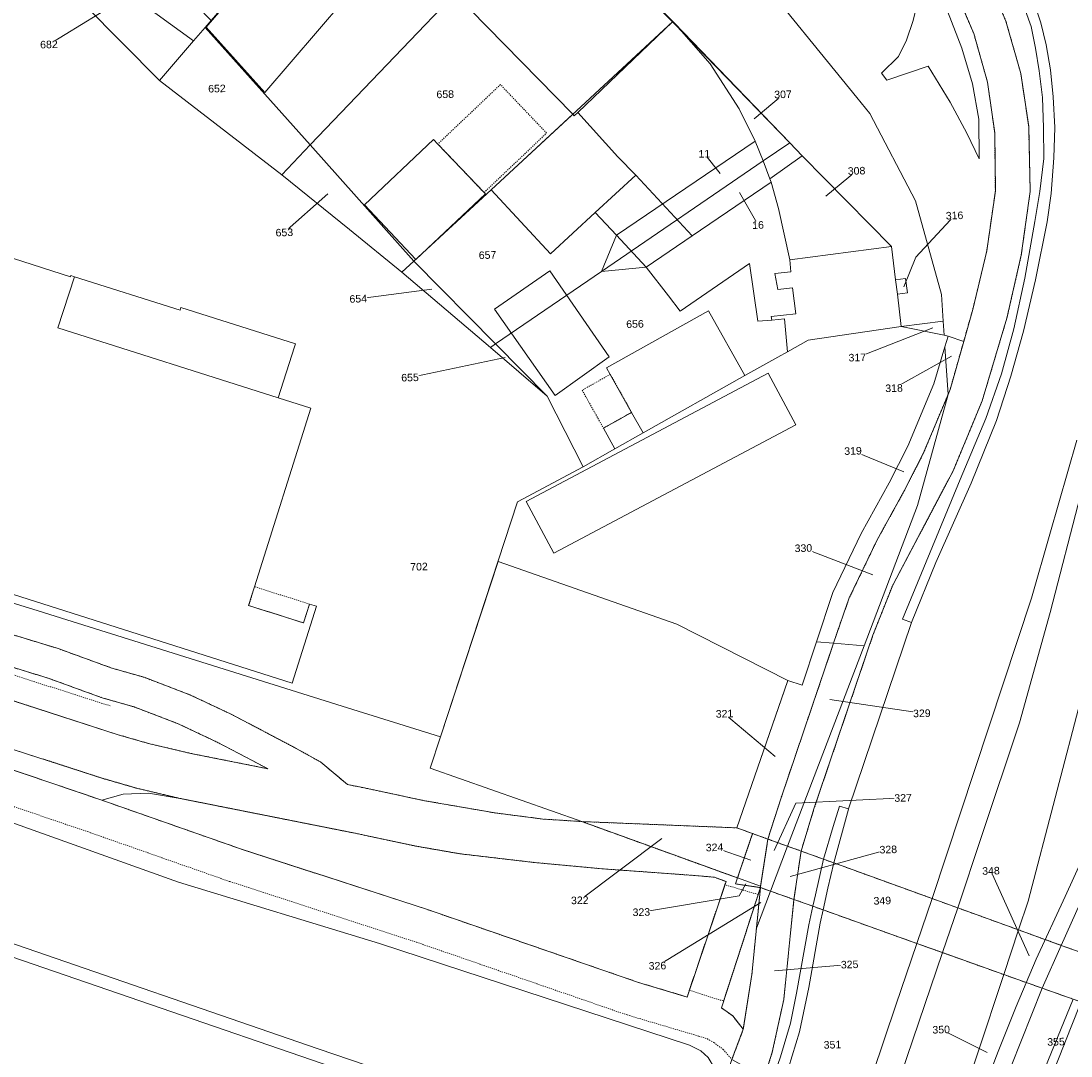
# Model space of a CAD drawing. Header units: millimetres. Extents: x -191 to 81095, y -508122 to 28741.
# Tile 30 of 251: x 4415 to 4512, y 9586 to 9683. Entities that reach past the tile are written whole.
import ezdxf

# ---------------------------------------------------------------- set-up
doc = ezdxf.new("R2010")
doc.units = ezdxf.units.MM
for name, pattern in [('VE22-087 DB - VST Hervest-Dorsten ALK VA2736$0$1', [0]), ('VE22-087 DB - VST Hervest-Dorsten ALK VA2736$0$2', [0.16, 0.06, -0.1]), ('VE22-087 DB - VST Hervest-Dorsten ALK VA2736$0$3', [0.26, 0.11, -0.15])]:
    doc.linetypes.add(name, pattern=pattern)
for name, color, linetype, lineweight in [('VE22-087 DB - VST Hervest-Dorsten ALK VA2736$0$AX_Bauteil', 7, 'VE22-087 DB - VST Hervest-Dorsten ALK VA2736$0$1', 18), ('VE22-087 DB - VST Hervest-Dorsten ALK VA2736$0$AX_BauwerkImVerkehrsbereich', 7, 'VE22-087 DB - VST Hervest-Dorsten ALK VA2736$0$1', 18), ('VE22-087 DB - VST Hervest-Dorsten ALK VA2736$0$AX_Flurstueck', 9, 'VE22-087 DB - VST Hervest-Dorsten ALK VA2736$0$1', 18), ('VE22-087 DB - VST Hervest-Dorsten ALK VA2736$0$AX_Gebaeude', 7, 'VE22-087 DB - VST Hervest-Dorsten ALK VA2736$0$1', 18), ('VE22-087 DB - VST Hervest-Dorsten ALK VA2736$0$AX_Gelaendekante', 7, 'VE22-087 DB - VST Hervest-Dorsten ALK VA2736$0$1', 18), ('VE22-087 DB - VST Hervest-Dorsten ALK VA2736$0$AX_IndustrieUndGewerbeflaeche', 7, 'VE22-087 DB - VST Hervest-Dorsten ALK VA2736$0$1', 18), ('VE22-087 DB - VST Hervest-Dorsten ALK VA2736$0$AX_SonstigesBauwerkOderSonstigeEinrichtung', 7, 'VE22-087 DB - VST Hervest-Dorsten ALK VA2736$0$1', 18), ('VE22-087 DB - VST Hervest-Dorsten ALK VA2736$0$AX_SportFreizeitUndErholungsflaeche', 7, 'VE22-087 DB - VST Hervest-Dorsten ALK VA2736$0$1', 18), ('VE22-087 DB - VST Hervest-Dorsten ALK VA2736$0$AX_Strassenverkehr', 7, 'VE22-087 DB - VST Hervest-Dorsten ALK VA2736$0$1', 18), ('VE22-087 DB - VST Hervest-Dorsten ALK VA2736$0$AX_Strassenverkehrsanlage', 7, 'VE22-087 DB - VST Hervest-Dorsten ALK VA2736$0$1', 18), ('VE22-087 DB - VST Hervest-Dorsten ALK VA2736$0$AX_Vegetationsmerkmal', 7, 'VE22-087 DB - VST Hervest-Dorsten ALK VA2736$0$1', 18), ('VE22-087 DB - VST Hervest-Dorsten ALK VA2736$0$AX_Weg', 7, 'VE22-087 DB - VST Hervest-Dorsten ALK VA2736$0$1', 18), ('VE22-087 DB - VST Hervest-Dorsten ALK VA2736$0$AX_Wohnbauflaeche', 7, 'VE22-087 DB - VST Hervest-Dorsten ALK VA2736$0$1', 18), ('VE22-087 DB - VST Hervest-Dorsten ALK VA2736$0$Flurgrenzen', 9, 'VE22-087 DB - VST Hervest-Dorsten ALK VA2736$0$1', 18)]:
    doc.layers.add(name, color=color, linetype=linetype, lineweight=lineweight)
doc.layers.add('XREF ALK Kataster', color=251, linetype='Continuous')
doc.styles.add('VE22-087 DB - VST Hervest-Dorsten ALK VA2736$0$0', font='arial.ttf')

# ---------------------------------------------------------------- blocks, each defined once
blk = doc.blocks.new('VE22-087 DB - VST Hervest-Dorsten ALK VA2736')
at = {"layer": 'VE22-087 DB - VST Hervest-Dorsten ALK VA2736$0$AX_Bauteil', "color": 7, "linetype": 'VE22-087 DB - VST Hervest-Dorsten ALK VA2736$0$1', "lineweight": 13, "ltscale": 0.5}
blk.add_polyline3d([(4471.709, 9668.226, 0), (4467.945, 9664.751, 0), (4469.937, 9662.635, 0), (4472.674, 9659.668, 0), (4476.946, 9662.567, 0)], close=True, dxfattribs=at)
at = {"layer": 'VE22-087 DB - VST Hervest-Dorsten ALK VA2736$0$AX_Flurstueck', "linetype": 'VE22-087 DB - VST Hervest-Dorsten ALK VA2736$0$1', "lineweight": 13, "ltscale": 0.5}
for points in [[(4504.314, 9686.749, 0), (4506.101, 9682.537, 0), (4507.48, 9677.68, 0), (4508.216, 9672.723, 0), (4508.359, 9666.703, 0), (4507.529, 9660.779, 0), (4506.189, 9654.91, 0), (4503.891, 9647.22, 0), (4501.202, 9640.726, 0), (4495.581, 9630.09, 0), (4493.745, 9625.445, 0), (4488.269, 9609.304, 0), (4487.072, 9605.379, 0), (4489.156, 9604.623, 0), (4490.104, 9604.279, 0), (4499.244, 9600.963, 0), (4501.624, 9600.099, 0), (4507.274, 9598.05, 0), (4508.154, 9600.71, 0), (4515.682, 9629.53, 0)], [(4467.795, 9690.069, 0), (4475.165, 9682.505, 0), (4475.308, 9682.355, 0), (4486.013, 9671.224, 0), (4487.169, 9670.022, 0), (4495.466, 9661.587, 0), (4495.854, 9658.483, 0), (4496.785, 9658.6, 0), (4496.947, 9657.279, 0), (4496.015, 9657.162, 0), (4496.383, 9654.137, 0), (4500.282, 9654.643, 0), (4500.106, 9657.114, 0), (4497.707, 9665.813, 0), (4493.447, 9673.956, 0), (4492.247, 9675.431, 0), (4482.318, 9687.682, 0)], [(4482.318, 9687.682, 0), (4492.247, 9675.431, 0), (4493.447, 9673.956, 0), (4497.707, 9665.813, 0), (4500.106, 9657.114, 0), (4500.282, 9654.643, 0), (4500.365, 9653.331, 0), (4500.734, 9653.257, 0), (4502.179, 9652.765, 0), (4503.019, 9655.724, 0), (4504.324, 9661.174, 0), (4505.12, 9666.749, 0), (4505.06, 9672.156, 0), (4504.39, 9676.873, 0), (4503.118, 9681.378, 0), (4501.302, 9685.621, 0)], [(4501.302, 9685.621, 0), (4503.118, 9681.378, 0), (4504.39, 9676.873, 0), (4505.06, 9672.156, 0), (4505.12, 9666.749, 0), (4504.324, 9661.174, 0), (4503.019, 9655.724, 0), (4502.179, 9652.765, 0), (4500.921, 9648.293, 0), (4500.725, 9647.825, 0), (4497.889, 9637.491, 0), (4492.921, 9624.445, 0), (4485.825, 9605.826, 0), (4487.072, 9605.379, 0), (4488.269, 9609.304, 0), (4493.745, 9625.445, 0), (4495.581, 9630.09, 0), (4501.202, 9640.726, 0), (4503.891, 9647.22, 0), (4506.189, 9654.91, 0), (4507.529, 9660.779, 0), (4508.359, 9666.703, 0), (4508.216, 9672.723, 0), (4507.48, 9677.68, 0), (4506.101, 9682.537, 0), (4504.314, 9686.749, 0)], [(4392.036, 9635.116, 0), (4415.692, 9627.879, 0), (4444.921, 9618.702, 0), (4453.585, 9616.012, 0), (4452.622, 9613.072, 0), (4466.712, 9608.116, 0), (4481.105, 9607.534, 0), (4485.832, 9621.245, 0), (4487.179, 9620.785, 0), (4488.518, 9624.838, 0), (4490.033, 9629.42, 0), (4492.66, 9634.915, 0), (4495.259, 9639.62, 0), (4496.982, 9643.007, 0), (4499.407, 9648.814, 0), (4500.441, 9652.25, 0), (4500.734, 9653.257, 0), (4500.365, 9653.331, 0), (4496.383, 9654.137, 0), (4487.742, 9652.879, 0), (4485.806, 9651.796, 0), (4484.918, 9651.3, 0), (4481.837, 9649.588, 0), (4472.388, 9644.268, 0), (4469.782, 9642.78, 0), (4466.828, 9641.093, 0), (4463.486, 9647.66, 0), (4458.207, 9652.205, 0), (4449.978, 9659.202, 0), (4445.115, 9663.177, 0), (4438.82, 9668.234, 0), (4427.471, 9677.016, 0), (4417.053, 9687.547, 0)], [(4399.832, 9600.317, 0), (4470.315, 9576.094, 0), (4474.102, 9574.792, 0), (4475.195, 9577.926, 0), (4477.493, 9576.754, 0), (4480.644, 9585.997, 0), (4481.704, 9588.825, 0), (4482.502, 9593.907, 0), (4482.922, 9598.214, 0), (4483.297, 9601.98, 0), (4480.976, 9602.323, 0), (4481.163, 9602.88, 0), (4466.712, 9608.116, 0), (4452.622, 9613.072, 0), (4453.585, 9616.012, 0), (4444.921, 9618.702, 0), (4415.692, 9627.879, 0), (4392.036, 9635.116, 0)], [(4423.246, 9684.074, 0), (4417.189, 9680.367, 0)], [(4482.711, 9673.456, 0), (4485.392, 9675.727, 0)], [(4479.569, 9668.374, 0), (4478.085, 9670.204, 0)], [(4489.381, 9666.269, 0), (4492.225, 9668.617, 0)], [(4443.108, 9666.477, 0), (4439.062, 9662.888, 0)], [(4481.355, 9666.591, 0), (4483.072, 9663.58, 0)], [(4496.614, 9657.823, 0), (4497.723, 9660.586, 0), (4501.329, 9664.463, 0)], [(4452.774, 9657.617, 0), (4445.928, 9656.726, 0)], [(4499.324, 9654.026, 0), (4492.294, 9651.265, 0)], [(4459.577, 9651.266, 0), (4450.738, 9649.402, 0)], [(4501.041, 9651.401, 0), (4495.71, 9648.416, 0)], [(4496.613, 9640.621, 0), (4491.894, 9642.579, 0)], [(4493.729, 9631.067, 0), (4487.288, 9633.541, 0)], [(4489.731, 9619.455, 0), (4498.289, 9618.184, 0)], [(4484.675, 9614.175, 0), (4479.958, 9618.147, 0)], [(4484.559, 9605.434, 0), (4486.583, 9609.824, 0), (4496.549, 9610.325, 0)], [(4474.14, 9606.531, 0), (4466.511, 9600.805, 0)], [(4482.414, 9604.524, 0), (4479.031, 9605.722, 0)], [(4486.053, 9603.022, 0), (4495.173, 9605.522, 0)], [(4508.251, 9595.645, 0), (4504.712, 9603.541, 0)], [(4481.937, 9602.32, 0), (4481.333, 9601.227, 0), (4472.234, 9599.706, 0)], [(4483.321, 9600.599, 0), (4473.729, 9594.718, 0)], [(4484.59, 9594.248, 0), (4491.578, 9594.834, 0)], [(4504.365, 9586.651, 0), (4500.086, 9588.781, 0)]]:
    blk.add_polyline3d(points, dxfattribs=at)
for points in [[(4432.263, 9682.589, 0), (4431.715, 9681.954, 0), (4441.477, 9671.019, 0), (4463.594, 9694.19, 0), (4451.534, 9704.935, 0)], [(4475.165, 9682.505, 0), (4467.795, 9690.069, 0), (4463.594, 9694.19, 0), (4441.477, 9671.019, 0), (4451.079, 9660.219, 0), (4458.276, 9666.863, 0), (4465.787, 9673.795, 0)], [(4422.033, 9693.097, 0), (4421.42, 9692.44, 0), (4418.689, 9689.384, 0), (4430.632, 9680.698, 0), (4431.715, 9681.954, 0), (4432.263, 9682.589, 0)], [(4418.689, 9689.384, 0), (4417.053, 9687.547, 0), (4427.471, 9677.016, 0), (4430.632, 9680.698, 0)], [(4475.308, 9682.355, 0), (4475.165, 9682.505, 0), (4465.787, 9673.795, 0), (4458.276, 9666.863, 0), (4451.079, 9660.219, 0), (4458.678, 9652.527, 0), (4468.516, 9659.255, 0), (4469.937, 9662.635, 0), (4482.793, 9671.387, 0), (4481.324, 9674.375, 0), (4478.621, 9678.549, 0)], [(4486.013, 9671.224, 0), (4475.308, 9682.355, 0), (4478.621, 9678.549, 0), (4481.324, 9674.375, 0), (4482.793, 9671.387, 0), (4483.555, 9669.542, 0)], [(4431.715, 9681.954, 0), (4430.632, 9680.698, 0), (4427.471, 9677.016, 0), (4438.82, 9668.234, 0), (4441.477, 9671.019, 0)], [(4515.682, 9629.53, 0), (4508.154, 9600.71, 0), (4507.274, 9598.05, 0), (4511.237, 9596.613, 0), (4516.699, 9608.763, 0), (4522.211, 9622.373, 0), (4527.299, 9636.981, 0), (4530.112, 9647.018, 0), (4535.201, 9664.987, 0), (4537.451, 9672.931, 0)], [(4482.793, 9671.387, 0), (4469.937, 9662.635, 0), (4468.516, 9659.255, 0), (4483.555, 9669.542, 0)], [(4451.079, 9660.219, 0), (4441.477, 9671.019, 0), (4438.82, 9668.234, 0), (4445.115, 9663.177, 0), (4449.978, 9659.202, 0)], [(4486.026, 9660.351, 0), (4495.466, 9661.587, 0), (4487.169, 9670.022, 0), (4486.013, 9671.224, 0), (4483.555, 9669.542, 0), (4484.169, 9667.874, 0), (4484.289, 9667.548, 0), (4484.984, 9665.101, 0)], [(4484.169, 9667.874, 0), (4483.555, 9669.542, 0), (4468.516, 9659.255, 0), (4472.674, 9659.668, 0), (4476.946, 9662.567, 0), (4484.289, 9667.548, 0)], [(4486.026, 9660.351, 0), (4484.984, 9665.101, 0), (4484.289, 9667.548, 0), (4476.946, 9662.567, 0), (4472.674, 9659.668, 0), (4468.516, 9659.255, 0), (4458.678, 9652.527, 0), (4463.486, 9647.66, 0), (4466.828, 9641.093, 0), (4469.782, 9642.78, 0), (4472.388, 9644.268, 0), (4481.837, 9649.588, 0), (4484.918, 9651.3, 0), (4485.806, 9651.796, 0), (4487.742, 9652.879, 0), (4496.383, 9654.137, 0), (4496.015, 9657.162, 0), (4495.854, 9658.483, 0), (4495.466, 9661.587, 0)], [(4451.079, 9660.219, 0), (4449.978, 9659.202, 0), (4458.207, 9652.205, 0), (4458.678, 9652.527, 0)], [(4496.947, 9657.279, 0), (4496.785, 9658.6, 0), (4495.854, 9658.483, 0), (4496.015, 9657.162, 0)], [(4500.282, 9654.643, 0), (4496.383, 9654.137, 0), (4500.365, 9653.331, 0)], [(4502.179, 9652.765, 0), (4500.734, 9653.257, 0), (4500.441, 9652.25, 0), (4500.725, 9647.825, 0), (4500.921, 9648.293, 0)], [(4458.678, 9652.527, 0), (4458.207, 9652.205, 0), (4463.486, 9647.66, 0)], [(4500.725, 9647.825, 0), (4500.441, 9652.25, 0), (4499.407, 9648.814, 0), (4496.982, 9643.007, 0), (4495.259, 9639.62, 0), (4492.66, 9634.915, 0), (4490.033, 9629.42, 0), (4488.518, 9624.838, 0), (4490.089, 9624.696, 0), (4490.691, 9626.489, 0), (4491.55, 9628.908, 0), (4494.147, 9634.314, 0), (4496.653, 9638.86, 0), (4498.426, 9642.327, 0)], [(4500.725, 9647.825, 0), (4498.426, 9642.327, 0), (4496.653, 9638.86, 0), (4494.147, 9634.314, 0), (4491.55, 9628.908, 0), (4490.691, 9626.489, 0), (4490.089, 9624.696, 0), (4492.921, 9624.445, 0), (4497.889, 9637.491, 0)], [(4525.482, 9621.836, 0), (4523.211, 9622.45, 0), (4527.299, 9636.981, 0), (4522.211, 9622.373, 0), (4516.699, 9608.763, 0), (4511.237, 9596.613, 0), (4514.154, 9595.56, 0), (4517.168, 9594.472, 0), (4521.596, 9592.875, 0), (4529.62, 9612.373, 0), (4531.796, 9620.127, 0)], [(4457.183, 9550.063, 0), (4463.378, 9548.44, 0), (4464.579, 9548.118, 0), (4465.461, 9550.547, 0), (4474.102, 9574.792, 0), (4470.315, 9576.094, 0), (4399.832, 9600.317, 0), (4317.591, 9628.443, 0), (4307.822, 9602.818, 0), (4307.187, 9601.152, 0), (4340.929, 9589.482, 0), (4360.045, 9583.023, 0), (4379.421, 9576.344, 0), (4389.562, 9573.281, 0), (4406.401, 9567.184, 0), (4410.896, 9565.151, 0), (4412.649, 9566.07, 0), (4416.035, 9564.174, 0), (4443.884, 9554.427, 0)], [(4485.832, 9621.245, 0), (4481.105, 9607.534, 0), (4482.562, 9607.003, 0), (4483.989, 9606.493, 0), (4485.216, 9610.338, 0), (4490.089, 9624.696, 0), (4488.518, 9624.838, 0), (4487.179, 9620.785, 0)], [(4492.921, 9624.445, 0), (4490.089, 9624.696, 0), (4485.216, 9610.338, 0), (4483.989, 9606.493, 0), (4485.825, 9605.826, 0)], [(4481.105, 9607.534, 0), (4466.712, 9608.116, 0), (4481.163, 9602.88, 0), (4482.562, 9607.003, 0)], [(4482.562, 9607.003, 0), (4481.163, 9602.88, 0), (4483.307, 9602.099, 0), (4483.989, 9606.493, 0)], [(4483.989, 9606.493, 0), (4483.307, 9602.099, 0), (4483.297, 9601.98, 0), (4484.234, 9601.647, 0), (4485.825, 9605.826, 0)], [(4485.825, 9605.826, 0), (4484.234, 9601.647, 0), (4486.41, 9600.876, 0), (4487.072, 9605.379, 0)], [(4507.274, 9598.05, 0), (4501.624, 9600.099, 0), (4499.244, 9600.963, 0), (4490.104, 9604.279, 0), (4489.156, 9604.623, 0), (4487.072, 9605.379, 0), (4486.41, 9600.876, 0), (4488.162, 9600.248, 0), (4489.108, 9599.909, 0), (4497.822, 9596.788, 0), (4500.211, 9595.933, 0), (4505.895, 9593.897, 0)], [(4481.163, 9602.88, 0), (4480.976, 9602.323, 0), (4483.297, 9601.98, 0), (4483.307, 9602.099, 0)], [(4482.922, 9598.214, 0), (4482.502, 9593.907, 0), (4481.704, 9588.825, 0), (4480.644, 9585.997, 0), (4483.636, 9584.335, 0), (4484.395, 9586.676, 0), (4485.461, 9591.574, 0), (4486.41, 9600.876, 0), (4484.234, 9601.647, 0)], [(4484.234, 9601.647, 0), (4483.297, 9601.98, 0), (4482.922, 9598.214, 0)], [(4485.461, 9591.574, 0), (4484.395, 9586.676, 0), (4483.636, 9584.335, 0), (4484.359, 9583.933, 0), (4485.291, 9583.413, 0), (4492.057, 9579.642, 0), (4494.282, 9578.402, 0), (4499.651, 9575.409, 0), (4501.017, 9579.141, 0), (4505.895, 9593.897, 0), (4500.211, 9595.933, 0), (4497.822, 9596.788, 0), (4489.108, 9599.909, 0), (4488.162, 9600.248, 0), (4486.41, 9600.876, 0)], [(4507.274, 9598.05, 0), (4505.895, 9593.897, 0), (4509.48, 9592.626, 0), (4511.237, 9596.613, 0)], [(4521.596, 9592.875, 0), (4517.168, 9594.472, 0), (4514.154, 9595.56, 0), (4511.237, 9596.613, 0), (4509.48, 9592.626, 0), (4512.34, 9591.608, 0), (4515.299, 9590.554, 0), (4519.96, 9588.896, 0), (4521.093, 9591.652, 0)], [(4505.895, 9593.897, 0), (4501.017, 9579.141, 0), (4504.061, 9578.639, 0), (4505.633, 9582.958, 0), (4509.48, 9592.626, 0)], [(4510.448, 9577.31, 0), (4510.968, 9578.933, 0), (4511.781, 9581.653, 0), (4516.561, 9577.864, 0), (4519.96, 9588.896, 0), (4515.299, 9590.554, 0), (4512.34, 9591.608, 0), (4509.48, 9592.626, 0), (4505.633, 9582.958, 0), (4504.061, 9578.639, 0), (4506.863, 9578.181, 0), (4509.675, 9577.72, 0)]]:
    blk.add_polyline3d(points, close=True, dxfattribs=at)
at = {"layer": 'VE22-087 DB - VST Hervest-Dorsten ALK VA2736$0$AX_Gebaeude', "color": 7, "linetype": 'VE22-087 DB - VST Hervest-Dorsten ALK VA2736$0$1', "lineweight": 13, "ltscale": 0.5}
for points in [[(4467.544, 9689.855, 0), (4465.187, 9692.256, 0), (4456.333, 9683.61, 0), (4465.867, 9673.87, 0), (4465.995, 9673.73, 0), (4466.32, 9674.046, 0), (4475.135, 9682.475, 0), (4472.934, 9684.694, 0), (4473.003, 9684.722, 0), (4467.795, 9690.069, 0)], [(4419.575, 9658.773, 0), (4418.008, 9654.024, 0), (4438.493, 9647.52, 0), (4440, 9652.264, 0), (4440.089, 9652.544, 0), (4429.454, 9655.92, 0), (4429.372, 9655.663, 0)], [(4463.723, 9659.323, 0), (4458.58, 9655.753, 0), (4464.223, 9647.728, 0), (4469.246, 9651.335, 0)], [(4471.327, 9646.162, 0), (4468.709, 9644.696, 0), (4469.782, 9642.78, 0), (4472.388, 9644.268, 0)]]:
    blk.add_polyline3d(points, close=True, dxfattribs=at)
at = {"layer": 'VE22-087 DB - VST Hervest-Dorsten ALK VA2736$0$AX_Gelaendekante', "color": 18, "linetype": 'VE22-087 DB - VST Hervest-Dorsten ALK VA2736$0$1', "lineweight": 13, "ltscale": 0.5, "true_color": 0x520000}
blk.add_polyline3d([(4476.478, 9591.805, 0), (4480.097, 9602.539, 0)], dxfattribs=at)
at = {"layer": 'VE22-087 DB - VST Hervest-Dorsten ALK VA2736$0$AX_SonstigesBauwerkOderSonstigeEinrichtung', "color": 7, "linetype": 'VE22-087 DB - VST Hervest-Dorsten ALK VA2736$0$3', "lineweight": 13, "ltscale": 0.5}
for points in [[(4469.349, 9649.694, 0), (4466.731, 9648.228, 0), (4468.709, 9644.696, 0), (4471.327, 9646.162, 0)], [(4436.297, 9629.955, 0), (4435.747, 9628.21, 0), (4440.852, 9626.585, 0), (4441.403, 9628.338, 0)], [(4476.69, 9592.433, 0), (4479.877, 9591.428, 0), (4483.087, 9601.334, 0), (4479.998, 9602.242, 0)]]:
    blk.add_polyline3d(points, close=True, dxfattribs=at)
for points in [[(4385.288, 9630.882, 0), (4422.876, 9618.878, 0)], [(4384.845, 9624.191, 0), (4388.845, 9622.911, 0), (4422.398, 9612.074, 0), (4425.352, 9611.219, 0), (4429.387, 9610.269, 0), (4445.476, 9607.068, 0), (4451.276, 9605.837, 0), (4455.421, 9605.117, 0)], [(4476.69, 9592.433, 0), (4479.877, 9591.428, 0)]]:
    blk.add_polyline3d(points, dxfattribs=at)
at = {"layer": 'VE22-087 DB - VST Hervest-Dorsten ALK VA2736$0$AX_SportFreizeitUndErholungsflaeche', "color": 253, "linetype": 'VE22-087 DB - VST Hervest-Dorsten ALK VA2736$0$1', "lineweight": 13, "ltscale": 0.5, "true_color": 0x999999}
for points in [[(4386.352, 9631.533, 0), (4385.737, 9629.863, 0), (4383.838, 9628.37, 0), (4385.881, 9628.255, 0), (4390.107, 9627.022, 0), (4423.721, 9616.167, 0), (4426.442, 9615.381, 0), (4430.373, 9614.455, 0), (4437.529, 9613.033, 0), (4435.544, 9614.084, 0), (4432.82, 9615.5, 0), (4429.206, 9617.213, 0), (4425.117, 9618.775, 0), (4422.23, 9619.601, 0), (4422.133, 9619.629, 0), (4422.038, 9619.664, 0), (4417.124, 9621.449, 0), (4411.175, 9623.27, 0), (4411.141, 9623.281, 0), (4411.107, 9623.292, 0), (4402.935, 9626.018, 0), (4389.846, 9630.342, 0)], [(4483.297, 9601.98, 0), (4479.673, 9590.796, 0), (4480.73, 9590.048, 0), (4481.704, 9588.825, 0), (4482.502, 9593.907, 0), (4482.922, 9598.214, 0)]]:
    blk.add_polyline3d(points, close=True, dxfattribs=at)
at = {"layer": 'VE22-087 DB - VST Hervest-Dorsten ALK VA2736$0$AX_Strassenverkehr', "color": 253, "linetype": 'VE22-087 DB - VST Hervest-Dorsten ALK VA2736$0$1', "lineweight": 13, "ltscale": 0.5, "true_color": 0x999999}
for points in [[(4497.982, 9687.956, 0), (4498.052, 9686.609, 0), (4498.06, 9685.5, 0), (4497.859, 9684.139, 0), (4497.488, 9682.587, 0), (4496.853, 9680.75, 0), (4496.124, 9679.246, 0), (4494.554, 9677.692, 0), (4495.033, 9677.039, 0), (4498.889, 9678.349, 0), (4500.928, 9675, 0), (4502.468, 9672.123, 0), (4503.609, 9669.747, 0), (4503.584, 9673.422, 0), (4503.006, 9676.709, 0), (4502.018, 9680.011, 0), (4500.668, 9683.456, 0), (4500.431, 9684.357, 0), (4498.816, 9686.968, 0)], [(4498.052, 9686.609, 0), (4497.982, 9687.956, 0), (4498.816, 9686.968, 0), (4500.431, 9684.357, 0), (4500.668, 9683.456, 0), (4502.018, 9680.011, 0), (4503.006, 9676.709, 0), (4503.584, 9673.422, 0), (4503.609, 9669.747, 0), (4502.468, 9672.123, 0), (4500.928, 9675, 0), (4498.889, 9678.349, 0), (4495.033, 9677.039, 0), (4494.554, 9677.692, 0), (4496.124, 9679.246, 0), (4496.853, 9680.75, 0), (4497.488, 9682.587, 0), (4497.859, 9684.139, 0), (4498.06, 9685.5, 0)]]:
    blk.add_polyline3d(points, close=True, dxfattribs=at)
at = {"layer": 'VE22-087 DB - VST Hervest-Dorsten ALK VA2736$0$AX_Weg', "color": 7, "linetype": 'VE22-087 DB - VST Hervest-Dorsten ALK VA2736$0$2', "lineweight": 13, "ltscale": 0.5}
blk.add_polyline3d([(4483.989, 9606.493, 0), (4482.562, 9607.003, 0), (4481.163, 9602.88, 0), (4480.976, 9602.323, 0), (4483.297, 9601.98, 0), (4483.307, 9602.099, 0)], close=True, dxfattribs=at)
at = {"layer": 'VE22-087 DB - VST Hervest-Dorsten ALK VA2736$0$AX_Flurstueck', "char_height": 0.7, "attachment_point": 2, "style": 'VE22-087 DB - VST Hervest-Dorsten ALK VA2736$0$0', "bg_fill": 3, "box_fill_scale": 1, "bg_fill_color": 256, "bg_fill_transparency": 0}
for s, insert, rotation in [('682', (4417.179, 9680.716), 1.58941), ('652', (4432.791, 9676.615), 1.58941), ('658', (4453.999, 9676.086), 1.58941), ('307', (4485.382, 9676.077), 1.58941), ('11', (4478.075, 9670.554), 1.58941), ('308', (4492.215, 9668.967), 1.58941), ('316', (4501.319, 9664.813), 1.58941), ('16', (4483.063, 9663.929), 1.5894), ('653', (4439.053, 9663.238), 1.58941), ('657', (4457.93, 9661.134), 1.5894), ('654', (4445.918, 9657.076), 1.5894), ('656', (4471.629, 9654.729), 1.5894), ('317', (4492.284, 9651.614), 1.5894), ('655', (4450.728, 9649.752), 1.5894), ('318', (4495.7, 9648.766), 1.5894), ('319', (4491.885, 9642.929), 1.5894), ('330', (4487.278, 9633.891), 1.5894), ('702', (4451.563, 9632.165), 1.5894), ('321', (4479.949, 9618.497), 1.5894), ('329', (4498.28, 9618.534), 1.5894), ('327', (4496.54, 9610.675), 1.58939), ('324', (4479.021, 9606.072), 1.58939), ('328', (4495.163, 9605.872), 1.58939), ('348', (4504.702, 9603.891), 1.58939), ('322', (4466.501, 9601.155), 1.58939), ('349', (4494.607, 9601.118), 1.58939), ('323', (4472.224, 9600.056), 1.58939), ('325', (4491.569, 9595.184), 1.58939), ('326', (4473.719, 9595.068), 1.58939), ('350', (4500.076, 9589.131), 1.58939), ('351', (4489.976, 9587.726), 1.58939), ('355', (4510.745, 9587.999), 1.58939)]:
    blk.add_mtext(s, dxfattribs=dict(at, insert=insert, rotation=rotation))
at = {"layer": 'VE22-087 DB - VST Hervest-Dorsten ALK VA2736$0$AX_Bauteil', "color": 7, "linetype": 'VE22-087 DB - VST Hervest-Dorsten ALK VA2736$0$1', "lineweight": 13, "ltscale": 0.5}
blk.add_polyline3d([(4484.289, 9667.548, 0), (4476.946, 9662.567, 0), (4472.674, 9659.668, 0), (4474.765, 9656.99, 0), (4475.835, 9655.577, 0), (4482.285, 9659.998, 0), (4483.044, 9654.651, 0), (4484.361, 9654.728, 0), (4484.301, 9655.087, 0), (4486.586, 9655.334, 0), (4486.269, 9657.728, 0), (4484.897, 9657.598, 0), (4484.638, 9659.08, 0), (4486.111, 9659.23, 0), (4486.026, 9660.351, 0), (4484.984, 9665.101, 0)], close=True, dxfattribs=at)
at = {"layer": 'VE22-087 DB - VST Hervest-Dorsten ALK VA2736$0$AX_BauwerkImVerkehrsbereich', "color": 253, "linetype": 'VE22-087 DB - VST Hervest-Dorsten ALK VA2736$0$1', "lineweight": 13, "ltscale": 0.5, "true_color": 0x999999}
blk.add_polyline3d([(4483.989, 9606.493, 0), (4483.307, 9602.099, 0), (4483.297, 9601.98, 0), (4484.234, 9601.647, 0), (4486.41, 9600.876, 0), (4488.162, 9600.248, 0), (4489.108, 9599.909, 0), (4497.822, 9596.788, 0), (4500.211, 9595.933, 0), (4505.895, 9593.897, 0), (4509.48, 9592.626, 0), (4512.34, 9591.608, 0), (4515.299, 9590.554, 0), (4517.168, 9594.472, 0), (4514.154, 9595.56, 0), (4511.237, 9596.613, 0), (4507.274, 9598.05, 0), (4501.624, 9600.099, 0), (4499.244, 9600.963, 0), (4490.104, 9604.28, 0), (4489.156, 9604.624, 0), (4487.072, 9605.379, 0), (4485.825, 9605.826, 0)], close=True, dxfattribs=at)
at = {"layer": 'VE22-087 DB - VST Hervest-Dorsten ALK VA2736$0$AX_Gebaeude', "color": 7, "linetype": 'VE22-087 DB - VST Hervest-Dorsten ALK VA2736$0$1', "lineweight": 13, "ltscale": 0.5}
for points in [[(4444.6, 9684.443, 0), (4438.466, 9689.734, 0), (4431.794, 9681.984, 0), (4437.237, 9675.886, 0)], [(4471.709, 9668.226, 0), (4467.945, 9664.751, 0), (4469.937, 9662.635, 0), (4472.674, 9659.668, 0), (4476.946, 9662.567, 0), (4484.289, 9667.548, 0), (4484.169, 9667.874, 0), (4487.169, 9670.022, 0), (4486.013, 9671.224, 0), (4475.263, 9682.343, 0), (4475.135, 9682.475, 0), (4466.32, 9674.046, 0), (4470.061, 9669.907, 0)], [(4465.995, 9673.73, 0), (4465.867, 9673.87, 0), (4458.276, 9666.863, 0), (4463.777, 9660.902, 0), (4467.945, 9664.751, 0), (4471.709, 9668.226, 0), (4470.061, 9669.907, 0), (4466.32, 9674.046, 0)], [(4452.924, 9671.532, 0), (4446.498, 9665.448, 0), (4451.283, 9660.367, 0), (4457.74, 9666.465, 0), (4457.614, 9666.598, 0), (4453.327, 9671.109, 0)], [(4487.742, 9652.879, 0), (4496.383, 9654.137, 0), (4496.015, 9657.162, 0), (4495.854, 9658.483, 0), (4495.466, 9661.587, 0), (4487.169, 9670.022, 0), (4484.169, 9667.874, 0), (4484.289, 9667.548, 0), (4476.946, 9662.567, 0), (4472.674, 9659.668, 0), (4474.765, 9656.99, 0), (4475.835, 9655.577, 0), (4482.285, 9659.998, 0), (4483.044, 9654.651, 0), (4484.361, 9654.728, 0), (4485.533, 9654.842, 0), (4485.806, 9651.796, 0)], [(4419.186, 9658.765, 0), (4404.998, 9663.319, 0), (4402.637, 9662.109, 0), (4402.079, 9660.412, 0), (4397.64, 9661.838, 0), (4397.272, 9660.654, 0), (4396.818, 9660.793, 0), (4389.264, 9637.079, 0), (4439.781, 9620.979, 0), (4442.054, 9628.142, 0), (4441.403, 9628.338, 0), (4440.852, 9626.585, 0), (4435.747, 9628.21, 0), (4436.297, 9629.955, 0), (4441.525, 9646.558, 0), (4438.493, 9647.52, 0), (4418.008, 9654.024, 0), (4419.575, 9658.773, 0), (4419.222, 9658.885, 0)], [(4478.476, 9655.588, 0), (4469.008, 9650.303, 0), (4469.349, 9649.694, 0), (4471.327, 9646.162, 0), (4472.388, 9644.268, 0), (4481.837, 9649.588, 0)], [(4486.582, 9645.016, 0), (4484.022, 9649.817, 0), (4461.524, 9637.884, 0), (4464.088, 9633.068, 0)]]:
    blk.add_polyline3d(points, close=True, dxfattribs=at)
at = {"layer": 'VE22-087 DB - VST Hervest-Dorsten ALK VA2736$0$AX_Gelaendekante', "color": 18, "linetype": 'VE22-087 DB - VST Hervest-Dorsten ALK VA2736$0$1', "lineweight": 13, "ltscale": 0.5, "true_color": 0x520000}
for points in [[(4050.909, 9657.147, 0), (4054.584, 9658.108, 0), (4066.508, 9660.405, 0), (4082.213, 9662.516, 0), (4103.116, 9664.831, 0), (4130.786, 9667.776, 0), (4149.135, 9669.057, 0), (4169.562, 9669.083, 0), (4190.701, 9668.437, 0), (4211.092, 9666.999, 0), (4238.712, 9663.41, 0), (4265.923, 9657.843, 0), (4291.544, 9651.231, 0), (4321.014, 9640.749, 0), (4321.818, 9640.481, 0), (4365.574, 9625.264, 0), (4429.219, 9602.497, 0), (4447.9, 9596.769, 0), (4476.716, 9587.325, 0), (4477.76, 9586.811, 0), (4478.452, 9586.195, 0), (4479.013, 9585.204, 0), (4479.393, 9584.091, 0), (4479.711, 9583.258, 0)], [(4412.348, 9597.287, 0), (4442.202, 9587.003, 0), (4458.877, 9581.319, 0), (4466.79, 9578.568, 0), (4469.712, 9577.327, 0), (4470.436, 9576.604, 0), (4471.423, 9574.956, 0), (4471.988, 9573.686, 0), (4472.524, 9572.104, 0), (4473.239, 9570.888, 0), (4474.21, 9569.95, 0), (4474.785, 9569.499, 0), (4475.008, 9569.424, 0)], [(4422.1, 9610.108, 0), (4424.085, 9610.672, 0), (4426.432, 9610.766, 0), (4429.387, 9610.269, 0), (4445.476, 9607.068, 0), (4451.276, 9605.837, 0), (4455.421, 9605.117, 0), (4462.215, 9604.326, 0), (4468.606, 9603.728, 0), (4477.095, 9603.117, 0), (4479.024, 9602.94, 0), (4480.097, 9602.539, 0)], [(4476.478, 9591.805, 0), (4471.968, 9593.164, 0), (4452.359, 9599.938, 0), (4434.993, 9605.582, 0), (4422.1, 9610.108, 0)], [(4512.935, 9590.988, 0), (4507.605, 9577.548, 0), (4507.275, 9576.651, 0), (4507.528, 9575.746, 0), (4508.207, 9575.004, 0), (4510.287, 9573.162, 0), (4511.529, 9572.233, 0), (4513.842, 9571.055, 0), (4516.476, 9570.191, 0), (4518.773, 9569.646, 0), (4555.699, 9565.969, 0)]]:
    blk.add_polyline3d(points, dxfattribs=at)
at = {"layer": 'VE22-087 DB - VST Hervest-Dorsten ALK VA2736$0$AX_IndustrieUndGewerbeflaeche', "color": 253, "linetype": 'VE22-087 DB - VST Hervest-Dorsten ALK VA2736$0$1', "lineweight": 13, "ltscale": 0.5, "true_color": 0x999999}
blk.add_polyline3d([(4392.036, 9635.116, 0), (4415.692, 9627.879, 0), (4444.921, 9618.702, 0), (4453.585, 9616.012, 0), (4460.73, 9637.855, 0), (4466.828, 9641.093, 0), (4463.486, 9647.66, 0), (4458.678, 9652.527, 0), (4451.079, 9660.219, 0), (4441.477, 9671.019, 0), (4431.715, 9681.954, 0), (4432.263, 9682.589, 0), (4451.534, 9704.935, 0), (4441.083, 9714.338, 0), (4438.86, 9716.335, 0), (4435.986, 9718.921, 0), (4433.758, 9720.968, 0), (4433.057, 9721.597, 0), (4429.994, 9724.347, 0), (4423.8, 9729.976, 0), (4415.193, 9737.854, 0), (4413.612, 9739.322, 0)], dxfattribs=at)
at = {"layer": 'VE22-087 DB - VST Hervest-Dorsten ALK VA2736$0$AX_SonstigesBauwerkOderSonstigeEinrichtung', "color": 7, "linetype": 'VE22-087 DB - VST Hervest-Dorsten ALK VA2736$0$3', "lineweight": 13, "ltscale": 0.5}
blk.add_polyline3d([(4459.14, 9676.633, 0), (4453.327, 9671.109, 0), (4457.614, 9666.598, 0), (4463.427, 9672.123, 0)], close=True, dxfattribs=at)
at = {"layer": 'VE22-087 DB - VST Hervest-Dorsten ALK VA2736$0$AX_SportFreizeitUndErholungsflaeche', "color": 253, "linetype": 'VE22-087 DB - VST Hervest-Dorsten ALK VA2736$0$1', "lineweight": 13, "ltscale": 0.5, "true_color": 0x999999}
for points in [[(4412.024, 9626.043, 0), (4418.044, 9624.201, 0), (4418.045, 9624.201, 0), (4423.028, 9622.39, 0), (4426.035, 9621.529, 0), (4426.036, 9621.529, 0), (4430.345, 9619.882, 0), (4430.346, 9619.882, 0), (4434.111, 9618.099, 0), (4434.111, 9618.098, 0), (4436.891, 9616.653, 0), (4440.167, 9614.916, 0), (4440.168, 9614.916, 0), (4442.457, 9613.64, 0), (4442.458, 9613.639, 0), (4444.939, 9611.56, 0), (4446.342, 9611.28, 0), (4452.09, 9610.061, 0), (4458.641, 9608.922, 0), (4463.079, 9608.356, 0), (4466.712, 9608.116, 0), (4452.622, 9613.072, 0), (4453.585, 9616.012, 0), (4444.921, 9618.702, 0), (4415.692, 9627.879, 0), (4392.036, 9635.116, 0)], [(4402.859, 9616.662, 0), (4422.1, 9610.108, 0), (4434.993, 9605.582, 0), (4452.359, 9599.938, 0), (4471.968, 9593.164, 0), (4476.014, 9591.953, 0), (4476.478, 9591.805, 0), (4480.097, 9602.539, 0), (4479.024, 9602.94, 0), (4477.095, 9603.117, 0), (4468.606, 9603.728, 0), (4462.215, 9604.326, 0), (4455.421, 9605.117, 0), (4451.354, 9605.824, 0), (4451.276, 9605.837, 0), (4451.199, 9605.854, 0), (4445.476, 9607.068, 0), (4429.534, 9610.237, 0), (4429.461, 9610.252, 0), (4429.387, 9610.269, 0), (4425.457, 9611.194, 0), (4425.352, 9611.219, 0), (4425.249, 9611.249, 0), (4422.528, 9612.035, 0), (4422.463, 9612.054, 0), (4422.398, 9612.074, 0), (4388.845, 9622.911, 0)]]:
    blk.add_polyline3d(points, dxfattribs=at)
at = {"layer": 'VE22-087 DB - VST Hervest-Dorsten ALK VA2736$0$AX_Strassenverkehr', "color": 253, "linetype": 'VE22-087 DB - VST Hervest-Dorsten ALK VA2736$0$1', "lineweight": 13, "ltscale": 0.5, "true_color": 0x999999}
for points in [[(4504.314, 9686.749, 0), (4506.101, 9682.537, 0), (4507.48, 9677.68, 0), (4508.216, 9672.723, 0), (4508.359, 9666.703, 0), (4507.529, 9660.779, 0), (4506.189, 9654.91, 0), (4503.891, 9647.22, 0), (4501.202, 9640.726, 0), (4495.581, 9630.09, 0), (4493.745, 9625.445, 0), (4488.269, 9609.304, 0), (4487.072, 9605.379, 0), (4486.41, 9600.876, 0), (4485.461, 9591.574, 0), (4484.395, 9586.676, 0), (4483.636, 9584.335, 0)], [(4485.161, 9586.245, 0), (4486.087, 9589.375, 0), (4486.653, 9592.173, 0), (4487.78, 9598.522, 0), (4488.162, 9600.248, 0), (4488.399, 9601.318, 0), (4489.156, 9604.624, 0), (4490.046, 9607.672, 0), (4490.637, 9609.548, 0), (4491.489, 9609.317, 0), (4491.476, 9609.272, 0), (4490.104, 9604.28, 0), (4489.559, 9601.918, 0), (4489.108, 9599.909, 0), (4488.831, 9598.675, 0), (4487.794, 9592.68, 0), (4486.928, 9588.572, 0), (4485.888, 9585.225, 0)], [(4493.727, 9584.705, 0), (4495.872, 9591.065, 0), (4497.822, 9596.788, 0), (4499.244, 9600.963, 0), (4508.465, 9628.898, 0), (4510.189, 9634.847, 0), (4512.701, 9643.57, 0)], [(4513.035, 9638.456, 0), (4510.199, 9627.561, 0), (4507.378, 9617.307, 0), (4503.828, 9606.729, 0), (4501.624, 9600.099, 0), (4500.211, 9595.933, 0), (4495.262, 9581.338, 0), (4494.282, 9578.402, 0), (4499.651, 9575.409, 0), (4502.344, 9573.901, 0), (4504.611, 9572.629, 0), (4506.09, 9575.91, 0), (4506.216, 9576.78, 0), (4506.863, 9578.181, 0), (4512.34, 9591.608, 0)], [(4467.795, 9690.069, 0), (4475.165, 9682.505, 0), (4475.308, 9682.355, 0), (4486.013, 9671.224, 0), (4487.169, 9670.022, 0), (4495.466, 9661.587, 0), (4495.854, 9658.483, 0), (4496.015, 9657.162, 0), (4496.383, 9654.137, 0), (4500.365, 9653.331, 0), (4500.734, 9653.257, 0), (4500.441, 9652.25, 0), (4499.407, 9648.814, 0), (4496.982, 9643.007, 0), (4495.259, 9639.62, 0), (4492.66, 9634.915, 0), (4490.033, 9629.42, 0), (4488.518, 9624.838, 0), (4487.179, 9620.785, 0), (4485.832, 9621.245, 0), (4481.105, 9607.534, 0), (4482.562, 9607.003, 0), (4483.989, 9606.493, 0), (4485.216, 9610.338, 0), (4490.089, 9624.696, 0), (4490.691, 9626.489, 0), (4491.55, 9628.908, 0), (4494.147, 9634.314, 0), (4496.653, 9638.86, 0), (4498.426, 9642.327, 0), (4500.725, 9647.825, 0), (4500.921, 9648.293, 0), (4502.179, 9652.765, 0), (4503.019, 9655.724, 0), (4504.324, 9661.174, 0), (4505.12, 9666.749, 0), (4505.06, 9672.156, 0), (4504.39, 9676.873, 0), (4503.118, 9681.378, 0), (4501.302, 9685.621, 0)], [(4512.701, 9643.57, 0), (4510.189, 9634.847, 0), (4508.465, 9628.898, 0), (4499.244, 9600.963, 0), (4497.822, 9596.788, 0), (4495.872, 9591.065, 0), (4493.727, 9584.705, 0), (4492.057, 9579.642, 0), (4494.282, 9578.402, 0), (4495.262, 9581.338, 0), (4500.211, 9595.933, 0), (4501.624, 9600.099, 0), (4503.828, 9606.729, 0), (4507.378, 9617.307, 0), (4510.199, 9627.561, 0), (4513.035, 9638.456, 0)], [(4508.468, 9684.985, 0), (4509.336, 9682.364, 0), (4509.856, 9680.339, 0), (4510.236, 9677.997, 0), (4510.486, 9675.493, 0), (4510.655, 9672.649, 0), (4510.568, 9669.836, 0), (4510.3, 9666.516, 0), (4509.924, 9663.875, 0), (4508.859, 9658.472, 0), (4507.732, 9653.719, 0), (4506.574, 9649.527, 0), (4505.22, 9645.398, 0), (4502.863, 9639.583, 0), (4499.604, 9632.2, 0), (4497.316, 9626.628, 0), (4496.482, 9626.949, 0), (4501.849, 9639.915, 0), (4504.225, 9645.587, 0), (4505.683, 9649.742, 0), (4506.842, 9653.934, 0), (4507.865, 9658.631, 0), (4508.783, 9663.904, 0), (4509.245, 9666.697, 0), (4509.625, 9669.765, 0), (4509.606, 9672.62, 0), (4509.513, 9675.436, 0), (4509.204, 9677.923, 0), (4508.861, 9680.013, 0), (4508.46, 9682.04, 0), (4507.534, 9684.629, 0)], [(4507.534, 9684.629, 0), (4508.46, 9682.04, 0), (4508.861, 9680.013, 0), (4509.204, 9677.923, 0), (4509.513, 9675.436, 0), (4509.606, 9672.62, 0), (4509.625, 9669.765, 0), (4509.245, 9666.697, 0), (4508.783, 9663.904, 0), (4507.865, 9658.631, 0), (4506.842, 9653.934, 0), (4505.683, 9649.742, 0), (4504.225, 9645.587, 0), (4501.849, 9639.915, 0), (4496.482, 9626.949, 0), (4497.316, 9626.628, 0), (4499.604, 9632.2, 0), (4502.863, 9639.583, 0), (4505.22, 9645.398, 0), (4506.574, 9649.527, 0), (4507.732, 9653.719, 0), (4508.859, 9658.472, 0), (4509.924, 9663.875, 0), (4510.3, 9666.516, 0), (4510.568, 9669.836, 0), (4510.655, 9672.649, 0), (4510.486, 9675.493, 0), (4510.236, 9677.997, 0), (4509.856, 9680.339, 0), (4509.336, 9682.364, 0), (4508.468, 9684.985, 0)], [(4512.34, 9591.608, 0), (4506.863, 9578.181, 0), (4506.216, 9576.78, 0), (4506.09, 9575.91, 0), (4509.177, 9573.407, 0), (4510.24, 9576.682, 0), (4516.561, 9577.864, 0)]]:
    blk.add_polyline3d(points, dxfattribs=at)
blk.add_polyline3d([(4490.046, 9607.672, 0), (4489.156, 9604.624, 0), (4488.399, 9601.318, 0), (4488.162, 9600.248, 0), (4487.78, 9598.522, 0), (4486.653, 9592.173, 0), (4486.087, 9589.375, 0), (4485.161, 9586.245, 0), (4484.359, 9583.933, 0), (4485.291, 9583.413, 0), (4485.888, 9585.225, 0), (4486.928, 9588.572, 0), (4487.794, 9592.68, 0), (4488.831, 9598.675, 0), (4489.108, 9599.909, 0), (4489.559, 9601.918, 0), (4490.104, 9604.28, 0), (4491.476, 9609.272, 0), (4491.489, 9609.317, 0), (4490.637, 9609.548, 0)], close=True, dxfattribs=at)
at = {"layer": 'VE22-087 DB - VST Hervest-Dorsten ALK VA2736$0$AX_Strassenverkehrsanlage', "color": 7, "linetype": 'VE22-087 DB - VST Hervest-Dorsten ALK VA2736$0$1', "lineweight": 13, "ltscale": 0.5, "true_color": 0xf7f7f0}
for points in [[(4535.201, 9664.987, 0), (4528.366, 9644.682, 0), (4521.346, 9624.502, 0), (4519.683, 9619.929, 0), (4517.546, 9614.711, 0), (4515.146, 9608.889, 0), (4511.606, 9601.158, 0), (4508.925, 9595.328, 0), (4507.047, 9590.942, 0), (4505.373, 9586.754, 0), (4503.214, 9581.08, 0), (4500.949, 9574.682, 0)], [(4497.316, 9626.628, 0), (4491.489, 9609.317, 0)]]:
    blk.add_polyline3d(points, dxfattribs=at)
at = {"layer": 'VE22-087 DB - VST Hervest-Dorsten ALK VA2736$0$AX_Vegetationsmerkmal', "color": 7, "linetype": 'VE22-087 DB - VST Hervest-Dorsten ALK VA2736$0$1', "lineweight": 13, "ltscale": 0.5}
blk.add_polyline3d([(4458.916, 9632.308, 0), (4453.585, 9616.012, 0), (4452.622, 9613.072, 0), (4466.712, 9608.116, 0), (4481.105, 9607.534, 0), (4485.213, 9619.451, 0), (4485.832, 9621.245, 0), (4475.534, 9626.478, 0)], close=True, dxfattribs=at)
at = {"layer": 'VE22-087 DB - VST Hervest-Dorsten ALK VA2736$0$AX_Weg', "color": 7, "linetype": 'VE22-087 DB - VST Hervest-Dorsten ALK VA2736$0$2', "lineweight": 13, "ltscale": 0.5}
for points in [[(4501.302, 9685.621, 0), (4503.118, 9681.378, 0), (4504.39, 9676.873, 0), (4505.06, 9672.156, 0), (4505.12, 9666.749, 0), (4504.324, 9661.174, 0), (4503.019, 9655.724, 0), (4502.179, 9652.765, 0), (4500.921, 9648.293, 0), (4500.725, 9647.825, 0), (4498.426, 9642.327, 0), (4496.653, 9638.86, 0), (4494.147, 9634.314, 0), (4491.55, 9628.908, 0), (4490.691, 9626.489, 0), (4490.089, 9624.696, 0), (4485.216, 9610.338, 0), (4483.989, 9606.493, 0), (4483.307, 9602.099, 0), (4483.297, 9601.98, 0), (4482.922, 9598.214, 0), (4482.502, 9593.907, 0), (4481.704, 9588.825, 0), (4480.644, 9585.997, 0)], [(4483.636, 9584.335, 0), (4484.395, 9586.676, 0), (4485.461, 9591.574, 0), (4486.41, 9600.876, 0), (4487.072, 9605.379, 0), (4488.269, 9609.304, 0), (4493.745, 9625.445, 0), (4495.581, 9630.09, 0), (4501.202, 9640.726, 0), (4503.891, 9647.22, 0), (4506.189, 9654.91, 0), (4507.529, 9660.779, 0), (4508.359, 9666.703, 0), (4508.216, 9672.723, 0), (4507.48, 9677.68, 0), (4506.101, 9682.537, 0), (4504.314, 9686.749, 0)], [(4401.827, 9613.632, 0), (4421.054, 9607.084, 0), (4433.934, 9602.561, 0), (4433.969, 9602.549, 0), (4434.004, 9602.537, 0), (4451.342, 9596.903, 0), (4470.923, 9590.138, 0), (4477.581, 9588.166, 0), (4478.365, 9587.911, 0), (4478.967, 9587.575, 0), (4479.817, 9586.951, 0), (4480.644, 9585.997, 0), (4481.704, 9588.825, 0), (4480.73, 9590.048, 0), (4479.673, 9590.796, 0), (4483.297, 9601.98, 0), (4480.976, 9602.323, 0), (4481.163, 9602.88, 0), (4466.712, 9608.116, 0), (4463.079, 9608.356, 0), (4458.641, 9608.922, 0), (4452.09, 9610.061, 0), (4446.342, 9611.28, 0), (4444.939, 9611.56, 0), (4442.458, 9613.639, 0), (4442.457, 9613.64, 0), (4440.168, 9614.916, 0), (4440.167, 9614.916, 0), (4436.891, 9616.653, 0), (4434.111, 9618.098, 0), (4434.111, 9618.099, 0), (4430.346, 9619.882, 0), (4430.345, 9619.882, 0), (4426.036, 9621.529, 0), (4426.035, 9621.529, 0), (4423.028, 9622.39, 0), (4418.045, 9624.201, 0), (4418.044, 9624.201, 0), (4412.024, 9626.043, 0)], [(4411.175, 9623.27, 0), (4417.124, 9621.449, 0), (4422.038, 9619.664, 0), (4422.133, 9619.629, 0), (4422.23, 9619.601, 0), (4425.117, 9618.775, 0), (4429.206, 9617.213, 0), (4432.82, 9615.5, 0), (4435.544, 9614.084, 0), (4437.529, 9613.033, 0), (4430.373, 9614.455, 0), (4426.442, 9615.381, 0), (4423.721, 9616.167, 0), (4390.107, 9627.022, 0)], [(4388.845, 9622.911, 0), (4422.398, 9612.074, 0), (4422.463, 9612.054, 0), (4422.528, 9612.035, 0), (4425.249, 9611.249, 0), (4425.352, 9611.219, 0), (4425.457, 9611.194, 0), (4429.387, 9610.269, 0), (4429.461, 9610.252, 0), (4429.534, 9610.237, 0), (4445.476, 9607.068, 0), (4451.199, 9605.854, 0), (4451.276, 9605.837, 0), (4451.354, 9605.824, 0), (4455.421, 9605.117, 0), (4462.215, 9604.326, 0), (4468.606, 9603.728, 0), (4477.095, 9603.117, 0), (4479.024, 9602.94, 0), (4480.097, 9602.539, 0), (4476.478, 9591.805, 0), (4476.014, 9591.953, 0), (4471.968, 9593.164, 0), (4452.359, 9599.938, 0), (4434.993, 9605.582, 0), (4422.1, 9610.108, 0), (4402.859, 9616.662, 0)]]:
    blk.add_polyline3d(points, dxfattribs=at)
for points in [[(4482.562, 9607.003, 0), (4481.105, 9607.534, 0), (4466.712, 9608.116, 0), (4481.163, 9602.88, 0)], [(4483.307, 9602.099, 0), (4483.297, 9601.98, 0), (4484.234, 9601.647, 0), (4486.41, 9600.876, 0), (4488.162, 9600.248, 0), (4489.108, 9599.909, 0), (4497.822, 9596.788, 0), (4500.211, 9595.933, 0), (4505.895, 9593.897, 0), (4509.48, 9592.626, 0), (4512.34, 9591.608, 0), (4515.299, 9590.554, 0), (4517.168, 9594.472, 0), (4514.154, 9595.56, 0), (4511.237, 9596.613, 0), (4507.274, 9598.05, 0), (4501.624, 9600.099, 0), (4499.244, 9600.963, 0), (4490.104, 9604.279, 0), (4489.156, 9604.623, 0), (4487.072, 9605.379, 0), (4485.825, 9605.826, 0), (4483.989, 9606.493, 0)]]:
    blk.add_polyline3d(points, close=True, dxfattribs=at)
at = {"layer": 'VE22-087 DB - VST Hervest-Dorsten ALK VA2736$0$AX_Wohnbauflaeche', "color": 253, "linetype": 'VE22-087 DB - VST Hervest-Dorsten ALK VA2736$0$1', "lineweight": 13, "ltscale": 0.5, "true_color": 0x999999}
blk.add_polyline3d([(4475.165, 9682.505, 0), (4465.787, 9673.795, 0), (4458.276, 9666.863, 0), (4451.079, 9660.219, 0), (4458.678, 9652.527, 0), (4463.486, 9647.66, 0), (4466.828, 9641.093, 0), (4469.782, 9642.78, 0), (4472.388, 9644.268, 0), (4481.837, 9649.588, 0), (4484.918, 9651.3, 0), (4485.806, 9651.796, 0), (4487.742, 9652.879, 0), (4496.383, 9654.137, 0), (4496.015, 9657.162, 0), (4495.854, 9658.483, 0), (4495.466, 9661.587, 0), (4487.169, 9670.022, 0), (4486.013, 9671.224, 0), (4475.308, 9682.355, 0)], close=True, dxfattribs=at)
at = {"layer": 'VE22-087 DB - VST Hervest-Dorsten ALK VA2736$0$Flurgrenzen', "ltscale": 0.5}
for points in [[(4317.615, 9536.944, 0), (4444.254, 9490.855, 0), (4448.072, 9490.074, 0), (4456.395, 9514.637, 0), (4466.702, 9544.986, 0), (4467.34, 9546.864, 0), (4476.547, 9573.953, 0), (4477.493, 9576.754, 0), (4480.644, 9585.997, 0), (4481.704, 9588.825, 0), (4482.502, 9593.907, 0), (4482.922, 9598.214, 0), (4483.297, 9601.98, 0), (4480.976, 9602.323, 0), (4481.163, 9602.88, 0), (4466.712, 9608.116, 0), (4452.622, 9613.072, 0), (4453.585, 9616.012, 0), (4444.921, 9618.702, 0), (4415.692, 9627.879, 0), (4392.036, 9635.116, 0)], [(4392.036, 9635.116, 0), (4415.692, 9627.879, 0), (4444.921, 9618.702, 0), (4453.585, 9616.012, 0), (4452.622, 9613.072, 0), (4466.712, 9608.116, 0), (4481.163, 9602.88, 0), (4480.976, 9602.323, 0), (4483.297, 9601.98, 0), (4482.922, 9598.214, 0), (4482.502, 9593.907, 0), (4481.704, 9588.825, 0), (4480.644, 9585.997, 0), (4477.493, 9576.754, 0), (4476.547, 9573.953, 0), (4467.34, 9546.864, 0), (4466.702, 9544.986, 0), (4456.395, 9514.637, 0)]]:
    blk.add_polyline3d(points, dxfattribs=at)

msp = doc.modelspace()

# ---------------------------------------------------------------- block references
at = {"layer": 'XREF ALK Kataster', "color": 251}
msp.add_blockref('VE22-087 DB - VST Hervest-Dorsten ALK VA2736', (0, 0), dxfattribs=at)

doc.saveas('drawing.dxf')
